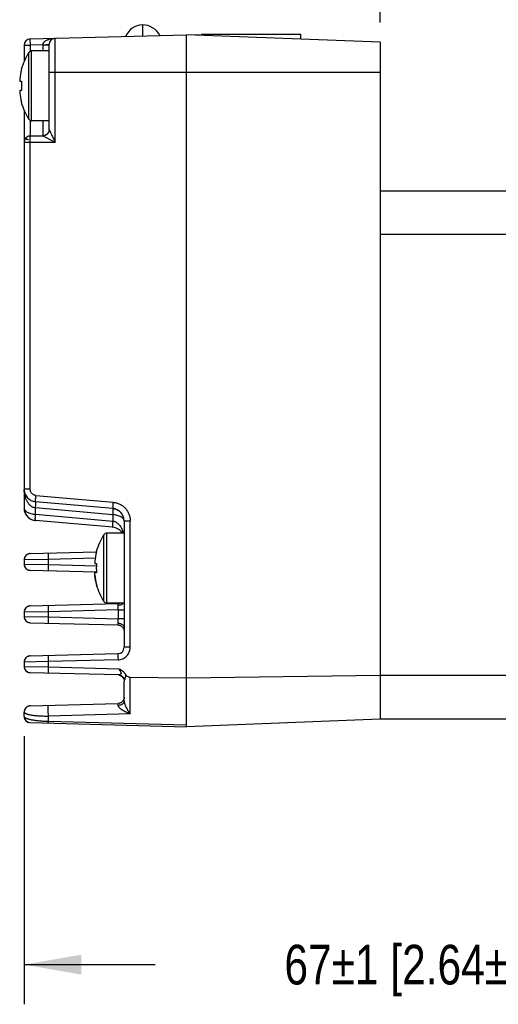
# Model space of a CAD drawing. Header units: inches. Extents: x 0 to 22, y 0 to 17.
# Tile 8 of 29: x 6.8 to 8.3, y 4.9 to 8. Entities that reach past the tile are written whole.
import ezdxf

# ---------------------------------------------------------------- set-up
doc = ezdxf.new("R2010")
doc.units = ezdxf.units.IN
doc.header["$LTSCALE"] = 1.21
doc.header["$MEASUREMENT"] = 0
doc.layers.get('0').update_dxf_attribs({"linetype": 'CONTINUOUS'})
doc.layers.add('DIMENSIONS', color=7, linetype='CONTINUOUS')
doc.styles.get("Standard").update_dxf_attribs({"font": 'txt', "width": 0.8})
doc.dimstyles.new('DIMSTYLE_1', dxfattribs={"dimtxt": 0.125, "dimasz": 0.18, "dimexe": 0.18, "dimexo": 0.0625, "dimgap": 0.09, "dimtad": 0, "dimtih": 1, "dimtoh": 1, "dimdec": 1, "dimdsep": 46, "dimtxsty": 'STANDARD', "dimblk": '_FILLED', "dimblk1": '_FILLED', "dimblk2": '_FILLED', "dimcen": 0.09, "dimadec": 0, "dimazin": 0, "dimtp": 0.5, "dimtm": 0.5, "dimtfac": 1, "dimtdec": 1, "dimtofl": 0, "dimtmove": 0, "dimatfit": 3, "dimldrblk": '_FILLED', "dimfxl": 1, "dimtolj": 1, "dimarcsym": 0})
doc.dimstyles.new('DIMSTYLE_6', dxfattribs={"dimtxt": 0.125, "dimasz": 0.18, "dimexe": 0.18, "dimexo": 0.0625, "dimgap": 0.09, "dimtad": 0, "dimtih": 1, "dimtoh": 1, "dimdec": 1, "dimdsep": 46, "dimtxsty": 'STANDARD', "dimblk": '_FILLED', "dimblk1": '_FILLED', "dimblk2": '_FILLED', "dimcen": 0.09, "dimadec": 0, "dimazin": 0, "dimtol": 1, "dimtp": 1, "dimtm": 1, "dimtfac": 1, "dimtdec": 1, "dimtofl": 0, "dimtmove": 0, "dimatfit": 3, "dimldrblk": '_FILLED', "dimfxl": 1, "dimtolj": 1, "dimarcsym": 0})

# ---------------------------------------------------------------- blocks, each defined once
blk = doc.blocks.new('_FILLED')
at = {"color": 0, "linetype": 'BYBLOCK'}
blk.add_solid([(0, 0), (-1, 0.174), (-1, -0.174)], dxfattribs=at)
blk = doc.blocks.new('*D10')
at = {"layer": 'DIMENSIONS', "color": 2, "linetype": 'CONTINUOUS'}
for p, q in [((7.9038, 8.0008), (7.9038, 9.8229)), ((9.4235, 7.5323), (9.4235, 9.8229)), ((7.9038, 9.6979), (8.3012, 9.6979)), ((9.4235, 9.6979), (9.0262, 9.6979))]:
    blk.add_line(p, q, dxfattribs=at)
at = {"layer": 'DIMENSIONS', "color": 2, "linetype": 'CONTINUOUS', "xscale": 0.18, "yscale": 0.18, "zscale": 0.18, "rotation": 180}
blk.add_blockref('_FILLED', (7.9038, 9.6979), dxfattribs=at)
at = {"layer": 'DIMENSIONS', "color": 2, "linetype": 'CONTINUOUS', "xscale": 0.18, "yscale": 0.18, "zscale": 0.18}
blk.add_blockref('_FILLED', (9.4235, 9.6979), dxfattribs=at)
at = {"layer": 'DIMENSIONS', "color": 2, "linetype": 'CONTINUOUS', "insert": (8.5637, 9.7604), "char_height": 0.125, "width": 0.6, "attachment_point": 2, "line_spacing_factor": 0.9}
blk.add_mtext('38.6\\P[1.52]', dxfattribs=at)
blk = doc.blocks.new('*D11')
at = {"layer": 'DIMENSIONS', "color": 2, "linetype": 'CONTINUOUS'}
for p, q in [((6.7818, 5.751), (6.7818, 4.906)), ((9.4235, 5.7419), (9.4235, 4.906)), ((6.7818, 5.031), (7.1943, 5.031)), ((9.4235, 5.031), (9.011, 5.031))]:
    blk.add_line(p, q, dxfattribs=at)
at = {"layer": 'DIMENSIONS', "color": 2, "linetype": 'CONTINUOUS', "xscale": 0.18, "yscale": 0.18, "zscale": 0.18, "rotation": 180}
blk.add_blockref('_FILLED', (6.7818, 5.031), dxfattribs=at)
at = {"layer": 'DIMENSIONS', "color": 2, "linetype": 'CONTINUOUS', "xscale": 0.18, "yscale": 0.18, "zscale": 0.18}
blk.add_blockref('_FILLED', (9.4235, 5.031), dxfattribs=at)
at = {"layer": 'DIMENSIONS', "color": 2, "linetype": 'CONTINUOUS', "insert": (8.1026, 5.0935), "char_height": 0.125, "width": 1.691667, "attachment_point": 2, "line_spacing_factor": 0.9}
blk.add_mtext('67\\Fgdt;{\\Fgdt;`}\\Ftxt;1 [2.64\\Fgdt;{\\Fgdt;`}\\Ftxt;.039]', dxfattribs=at)

msp = doc.modelspace()

# ---------------------------------------------------------------- linework, layer by layer
at = {"color": 7, "linetype": 'CONTINUOUS'}
for p, q in [((7.1558, 7.9581), (7.1558, 7.993)), ((6.8009, 7.9488), (7.3329, 7.9627)), ((6.8015, 7.9291), (6.8009, 7.9488)), ((6.8797, 7.6237), (6.8797, 7.9509)), ((7.2936, 5.781), (7.2936, 7.9617)), ((7.9038, 7.9383), (7.2936, 7.9617)), ((7.3093, 7.9611), (7.3093, 7.9621)), ((7.3172, 7.9608), (7.3172, 7.9623)), ((7.333, 7.9602), (7.3329, 7.9627)), ((7.3408, 7.9599), (7.3408, 7.9635)), ((7.3408, 7.9635), (7.6538, 7.9635)), ((7.6538, 7.9479), (7.6538, 7.9635)), ((6.7818, 7.9291), (6.7818, 7.8779)), ((6.7818, 7.9291), (6.8015, 7.9291)), ((6.8408, 7.9302), (6.8015, 7.9291)), ((6.8015, 7.9103), (6.8015, 7.9291)), ((6.8408, 7.9302), (6.8408, 7.9307)), ((6.8408, 7.9302), (6.8408, 7.9111)), ((6.8408, 7.9302), (6.8605, 7.9302)), ((6.8605, 7.6631), (6.8605, 7.9312)), ((7.9038, 7.9383), (7.9038, 5.8044)), ((6.7966, 7.6956), (6.7966, 7.9062)), ((6.8055, 7.6906), (6.8055, 7.9111)), ((6.8605, 7.9111), (6.8055, 7.9111)), ((6.7734, 7.8523), (6.7729, 7.8525)), ((6.7678, 7.8231), (6.7678, 7.8154)), ((6.8605, 7.8438), (7.9038, 7.8438)), ((6.7678, 7.8154), (6.7734, 7.8154)), ((6.7678, 7.7863), (6.7678, 7.7786)), ((6.7734, 7.7863), (6.7678, 7.7863)), ((6.7729, 7.7492), (6.7734, 7.7494)), ((6.7818, 7.7238), (6.7818, 6.4702)), ((6.8015, 7.6434), (6.8015, 7.6915)), ((6.8605, 7.6906), (6.8055, 7.6906)), ((6.8408, 7.6906), (6.8408, 7.6434)), ((6.8005, 7.6434), (6.7989, 7.6432)), ((6.8015, 7.6434), (6.8005, 7.6434)), ((6.8015, 7.6434), (6.8408, 7.6434)), ((6.8408, 7.6434), (6.8797, 7.6237)), ((6.8424, 7.6435), (6.842, 7.6434)), ((6.8605, 7.6631), (6.8607, 7.6625)), ((6.8605, 7.6629), (6.8605, 7.6627)), ((6.8605, 7.6629), (6.8605, 7.6629)), ((6.7818, 7.6237), (6.8797, 7.6237)), ((6.7826, 7.6291), (6.7825, 7.6288)), ((6.7825, 7.6289), (6.7826, 7.6291)), ((6.7825, 7.6288), (6.7825, 7.6288)), ((6.7826, 7.6293), (6.7827, 7.6295)), ((6.7826, 7.6293), (6.7827, 7.6294)), ((6.7826, 7.6292), (6.7826, 7.6293)), ((6.7826, 7.6291), (6.7826, 7.6292)), ((6.7833, 7.631), (6.7827, 7.6295)), ((6.7827, 7.6295), (6.7828, 7.6299)), ((6.7827, 7.6295), (6.7827, 7.6296)), ((6.7828, 7.6297), (6.7828, 7.6299)), ((6.7916, 7.6328), (6.7917, 7.6328)), ((6.7917, 7.6328), (6.7919, 7.6327)), ((6.7919, 7.6327), (6.7921, 7.6327)), ((6.7921, 7.6327), (6.7929, 7.6325)), ((6.7929, 7.6325), (6.7931, 7.6325)), ((6.7931, 7.6325), (6.7932, 7.6325)), ((6.7932, 7.6325), (6.7934, 7.6324)), ((6.7934, 7.6324), (6.7935, 7.6324)), ((6.7935, 7.6324), (6.7936, 7.6324)), ((6.7936, 7.6324), (6.7937, 7.6324)), ((6.7937, 7.6324), (6.7938, 7.6323)), ((6.7938, 7.6323), (6.7939, 7.6323)), ((6.7939, 7.6323), (6.794, 7.6323)), ((6.794, 7.6323), (6.794, 7.6323)), ((6.794, 7.6323), (6.7941, 7.6322)), ((6.7941, 7.6322), (6.7942, 7.6322)), ((6.7942, 7.6322), (6.7943, 7.6322)), ((6.7943, 7.6322), (6.7944, 7.6322)), ((6.7944, 7.6322), (6.7944, 7.6322)), ((6.7944, 7.6322), (6.7945, 7.6321)), ((6.7945, 7.6321), (6.7945, 7.6321)), ((6.7945, 7.6321), (6.7946, 7.6321)), ((6.7946, 7.6321), (6.7946, 7.6321)), ((6.7946, 7.6321), (6.7947, 7.6321)), ((6.7947, 7.6321), (6.7947, 7.6321)), ((6.7947, 7.6321), (6.7948, 7.632)), ((6.7948, 7.632), (6.7948, 7.632)), ((6.7948, 7.632), (6.7949, 7.632)), ((6.7949, 7.632), (6.795, 7.632)), ((6.795, 7.632), (6.795, 7.632)), ((6.795, 7.632), (6.7951, 7.6319)), ((6.7951, 7.6319), (6.7951, 7.6319)), ((6.7951, 7.6319), (6.7952, 7.6319)), ((6.7952, 7.6319), (6.7952, 7.6319)), ((6.7952, 7.6319), (6.7952, 7.6319)), ((6.7952, 7.6319), (6.7953, 7.6319)), ((6.7953, 7.6319), (6.7953, 7.6319)), ((6.7953, 7.6319), (6.7953, 7.6319)), ((6.8009, 6.5293), (6.8009, 7.6237)), ((7.9038, 7.4698), (9.4235, 7.4698)), ((9.4235, 7.332), (7.9038, 7.332)), ((6.7818, 6.5289), (6.7818, 6.5293)), ((6.8009, 6.5293), (6.7818, 6.5293)), ((6.7895, 6.5059), (6.7912, 6.5037)), ((7.0608, 6.4688), (6.8177, 6.4901)), ((6.8189, 6.5097), (7.062, 6.4884)), ((6.8177, 6.4506), (6.8177, 6.4704)), ((7.0608, 6.4492), (6.8177, 6.4704)), ((6.792, 6.4438), (6.794, 6.4417)), ((6.7939, 6.4418), (6.796, 6.4399)), ((6.796, 6.4399), (6.7982, 6.4382)), ((6.7982, 6.4382), (6.8005, 6.4367)), ((6.8005, 6.4367), (6.8029, 6.4354)), ((6.8028, 6.4354), (6.8053, 6.4342)), ((6.8053, 6.4342), (6.8077, 6.4332)), ((6.8077, 6.4332), (6.8103, 6.4324)), ((6.8103, 6.4324), (6.8128, 6.4317)), ((7.0608, 6.4097), (6.8176, 6.431)), ((6.8177, 6.4506), (7.0608, 6.4293)), ((7.0608, 6.4492), (7.0608, 6.4293)), ((7.0967, 6.4296), (7.0967, 6.0312)), ((7.0967, 6.4296), (7.1159, 6.4296)), ((7.1159, 6.0312), (7.1159, 6.4296)), ((7.0891, 6.3938), (7.0904, 6.392)), ((7.0328, 6.1755), (7.0328, 6.3861)), ((7.0418, 6.1705), (7.0418, 6.391)), ((7.0967, 6.391), (7.0418, 6.391)), ((7.0903, 6.392), (7.0909, 6.391)), ((6.8009, 6.3267), (7.0096, 6.3322)), ((7.0091, 6.3322), (7.0092, 6.3325)), ((7.0096, 6.3322), (7.0092, 6.3325)), ((6.782, 6.3099), (6.7818, 6.3083)), ((6.8585, 6.3085), (6.7818, 6.307)), ((6.7818, 6.3083), (6.7818, 6.307)), ((6.7818, 6.307), (6.7818, 6.2934)), ((6.7823, 6.3116), (6.782, 6.3099)), ((6.782, 6.31), (6.782, 6.3099)), ((6.7828, 6.3132), (6.7823, 6.3115)), ((6.7834, 6.3147), (6.7828, 6.3131)), ((6.7842, 6.3162), (6.7834, 6.3147)), ((6.7851, 6.3177), (6.7841, 6.3162)), ((6.7861, 6.3191), (6.785, 6.3177)), ((6.7872, 6.3204), (6.786, 6.3191)), ((6.7885, 6.3216), (6.7872, 6.3204)), ((6.7898, 6.3227), (6.7884, 6.3216)), ((6.7912, 6.3237), (6.7897, 6.3227)), ((6.7927, 6.3246), (6.7911, 6.3237)), ((6.7942, 6.3253), (6.7926, 6.3245)), ((6.7957, 6.3258), (6.7941, 6.3252)), ((6.7973, 6.3262), (6.7956, 6.3258)), ((6.7989, 6.3265), (6.7972, 6.3262)), ((6.8005, 6.3267), (6.7988, 6.3265)), ((7.0054, 6.3124), (6.8585, 6.3085)), ((6.8585, 6.2919), (6.8585, 6.3085)), ((7.0041, 6.303), (7.0041, 6.2954)), ((6.7818, 6.2934), (6.7818, 6.2922)), ((6.7818, 6.2934), (6.8585, 6.2919)), ((6.7818, 6.2922), (6.782, 6.2906)), ((6.782, 6.2906), (6.782, 6.2905)), ((6.7973, 6.2742), (6.7989, 6.2739)), ((6.7988, 6.274), (6.8005, 6.2738)), ((7.0096, 6.2683), (6.8009, 6.2738)), ((6.8585, 6.2919), (7.0093, 6.288)), ((7.0041, 6.2954), (7.0096, 6.2954)), ((7.0041, 6.2547), (7.0041, 6.2685)), ((7.0096, 6.2662), (7.0041, 6.2662)), ((7.0041, 6.2547), (7.0046, 6.2547)), ((7.0092, 6.2291), (7.0091, 6.2292)), ((7.0092, 6.2291), (7.0096, 6.2294)), ((6.7823, 6.1466), (6.782, 6.145)), ((6.7828, 6.1482), (6.7823, 6.1466)), ((6.7834, 6.1498), (6.7828, 6.1482)), ((6.7842, 6.1513), (6.7834, 6.1497)), ((6.7851, 6.1528), (6.7841, 6.1513)), ((6.7861, 6.1542), (6.785, 6.1527)), ((6.7872, 6.1555), (6.786, 6.1541)), ((6.7885, 6.1567), (6.7872, 6.1554)), ((6.7898, 6.1578), (6.7884, 6.1567)), ((6.7912, 6.1588), (6.7897, 6.1578)), ((6.7927, 6.1596), (6.7911, 6.1587)), ((6.7956, 6.1609), (6.7941, 6.1603)), ((6.7973, 6.1613), (6.7956, 6.1609)), ((6.7989, 6.1616), (6.7972, 6.1613)), ((6.8005, 6.1617), (6.7988, 6.1616)), ((6.8009, 6.1618), (7.0776, 6.169)), ((7.0776, 6.1493), (6.8585, 6.1436)), ((7.0967, 6.1705), (7.0418, 6.1705)), ((7.0776, 6.1493), (7.0778, 6.1633)), ((7.0776, 6.1493), (7.0776, 6.1213)), ((7.0776, 6.1493), (7.0967, 6.1493)), ((6.8585, 6.1436), (6.7818, 6.1421)), ((6.7818, 6.1421), (6.7818, 6.1285)), ((6.7818, 6.1285), (6.7818, 6.1272)), ((6.7818, 6.1285), (6.8585, 6.127)), ((6.7818, 6.1272), (6.782, 6.1256)), ((6.782, 6.1256), (6.782, 6.1256)), ((6.8585, 6.127), (6.8585, 6.1436)), ((6.8585, 6.127), (7.0776, 6.1213)), ((7.0967, 6.1213), (7.0776, 6.1213)), ((7.0778, 6.1073), (7.0776, 6.1213)), ((6.7973, 6.1093), (6.7989, 6.109)), ((6.7988, 6.109), (6.8005, 6.1088)), ((6.8009, 6.1088), (7.0776, 6.1016)), ((7.0776, 6.1017), (7.0778, 6.1073)), ((7.0957, 6.0881), (7.096, 6.0871)), ((7.096, 6.0871), (7.0962, 6.0864)), ((7.1159, 6.0312), (7.0967, 6.0312)), ((6.7828, 5.9907), (6.7823, 5.9891)), ((6.7834, 5.9923), (6.7828, 5.9907)), ((6.7842, 5.9938), (6.7834, 5.9923)), ((6.7851, 5.9953), (6.7841, 5.9938)), ((6.7872, 5.998), (6.786, 5.9966)), ((6.7885, 5.9992), (6.7872, 5.998)), ((6.7898, 6.0003), (6.7884, 5.9992)), ((6.7912, 6.0013), (6.7897, 6.0003)), ((6.7927, 6.0021), (6.7911, 6.0013)), ((6.7956, 6.0034), (6.7941, 6.0028)), ((6.7973, 6.0038), (6.7956, 6.0034)), ((6.7989, 6.0041), (6.7972, 6.0038)), ((6.8005, 6.0043), (6.7988, 6.0041)), ((6.8009, 6.0043), (7.0776, 6.0115)), ((7.0776, 5.9919), (6.8585, 5.9861)), ((6.8585, 5.9861), (6.7818, 5.9846)), ((6.7818, 5.9846), (6.7818, 5.971)), ((6.7818, 5.971), (6.7818, 5.9697)), ((6.7818, 5.971), (6.8585, 5.9695)), ((6.7818, 5.9697), (6.782, 5.9681)), ((6.7823, 5.9891), (6.782, 5.9875)), ((6.782, 5.9681), (6.7823, 5.9665)), ((6.782, 5.9681), (6.782, 5.9681)), ((6.8585, 5.9695), (6.8585, 5.9861)), ((6.8585, 5.9695), (7.08, 5.9637)), ((6.7973, 5.9518), (6.7989, 5.9515)), ((6.7989, 5.9515), (6.8005, 5.9514)), ((7.08, 5.944), (6.8009, 5.9513)), ((7.0848, 5.9424), (7.0858, 5.942)), ((7.0858, 5.942), (7.0873, 5.9411)), ((7.0873, 5.9411), (7.0887, 5.9401)), ((7.0887, 5.9401), (7.0897, 5.9394)), ((7.0944, 5.9335), (7.0947, 5.9329)), ((7.0947, 5.9329), (7.0953, 5.9316)), ((7.0953, 5.9316), (7.0956, 5.931)), ((7.1159, 5.8215), (7.1159, 5.9363)), ((7.2936, 5.9344), (7.1159, 5.9363)), ((7.9038, 5.9422), (7.2936, 5.9344)), ((9.4235, 5.9422), (7.9038, 5.9422)), ((7.0967, 5.8615), (7.0967, 5.9244)), ((6.801, 5.8468), (7.0776, 5.854)), ((6.7818, 5.8135), (6.7818, 5.8271)), ((6.7818, 5.8135), (6.7818, 5.8132)), ((7.1159, 5.8215), (6.8585, 5.8147)), ((6.8585, 5.7981), (6.8585, 5.8147)), ((7.9038, 5.8044), (7.2936, 5.781)), ((9.4235, 5.8044), (7.9038, 5.8044)), ((6.8009, 5.7939), (7.2936, 5.781)), ((6.8585, 5.7981), (6.8576, 5.7981)), ((6.8578, 5.7924), (6.8576, 5.7981)), ((6.8585, 5.7981), (7.2936, 5.7867)), ((6.8585, 5.7924), (6.8585, 5.7981))]:
    msp.add_line(p, q, dxfattribs=at)
for points in [[(6.7828, 7.6299), (6.7829, 7.63), (6.7829, 7.6301), (6.7829, 7.6301), (6.783, 7.6302), (6.783, 7.6303), (6.783, 7.6304), (6.7831, 7.6305), (6.7831, 7.6305), (6.7831, 7.6306), (6.7832, 7.6307), (6.7832, 7.6308), (6.7832, 7.6309), (6.7833, 7.631), (6.7833, 7.6311), (6.7834, 7.6311), (6.7834, 7.6312), (6.7834, 7.6313), (6.7835, 7.6314), (6.7835, 7.6315), (6.7836, 7.6316), (6.7836, 7.6317), (6.7837, 7.6318), (6.7837, 7.6319), (6.7838, 7.632), (6.7838, 7.6321), (6.7839, 7.6322), (6.7839, 7.6323), (6.784, 7.6324), (6.7841, 7.6325), (6.7841, 7.6326), (6.7842, 7.6327), (6.7842, 7.6328), (6.7843, 7.6329), (6.7844, 7.633), (6.7844, 7.6331), (6.7845, 7.6332), (6.7846, 7.6333), (6.7847, 7.6335), (6.7847, 7.6336), (6.7848, 7.6337), (6.7849, 7.6338), (6.785, 7.6339), (6.7851, 7.634), (6.7852, 7.6341), (6.7852, 7.6343), (6.7853, 7.6344), (6.7854, 7.6345), (6.7855, 7.6346), (6.7856, 7.6347), (6.7857, 7.6348), (6.7858, 7.6349), (6.7859, 7.635), (6.786, 7.6351), (6.7861, 7.6352), (6.7863, 7.6353), (6.7864, 7.6354), (6.7865, 7.6355), (6.7866, 7.6356), (6.7867, 7.6357), (6.7868, 7.6358), (6.7869, 7.6359), (6.787, 7.6359), (6.7872, 7.636), (6.7873, 7.6361), (6.7874, 7.6361), (6.7875, 7.6361), (6.7876, 7.6362), (6.7877, 7.6362), (6.7878, 7.6362), (6.7879, 7.6362), (6.788, 7.6362), (6.788, 7.6361), (6.7881, 7.6361), (6.7882, 7.636), (6.7882, 7.6359), (6.7883, 7.6358), (6.7883, 7.6357), (6.7883, 7.6356), (6.7884, 7.6355)], [(6.7989, 7.6432), (6.7972, 7.6429), (6.7956, 7.6425), (6.794, 7.6419), (6.7925, 7.6411), (6.791, 7.6402), (6.7896, 7.6392), (6.7882, 7.6381), (6.787, 7.6369), (6.7859, 7.6355), (6.7849, 7.6341), (6.784, 7.6326), (6.7833, 7.631)], [(6.7884, 7.6355), (6.7885, 7.6352), (6.7885, 7.6351), (6.7885, 7.635), (6.7886, 7.6349), (6.7886, 7.6347), (6.7887, 7.6346), (6.7887, 7.6345), (6.7888, 7.6344), (6.7888, 7.6343), (6.7889, 7.6342), (6.789, 7.6341), (6.789, 7.6341), (6.7891, 7.634), (6.7892, 7.6339), (6.7892, 7.6338), (6.7893, 7.6338), (6.7894, 7.6337), (6.7895, 7.6336), (6.7895, 7.6336), (6.7896, 7.6335), (6.7897, 7.6335), (6.7898, 7.6334), (6.7899, 7.6334), (6.79, 7.6333), (6.79, 7.6333), (6.7901, 7.6332), (6.7902, 7.6332), (6.7903, 7.6332), (6.7904, 7.6331), (6.7905, 7.6331), (6.7905, 7.6331), (6.7906, 7.6331), (6.7907, 7.633), (6.7908, 7.633), (6.7909, 7.633), (6.791, 7.633), (6.791, 7.6329), (6.7911, 7.6329), (6.7912, 7.6329), (6.7913, 7.6329), (6.7913, 7.6329), (6.7914, 7.6328), (6.7915, 7.6328), (6.7916, 7.6328)], [(6.8605, 7.6616), (6.8604, 7.6614), (6.8604, 7.6613), (6.8604, 7.6611), (6.8604, 7.6609), (6.8604, 7.6608), (6.8603, 7.6606), (6.8603, 7.6604), (6.8603, 7.6603), (6.8603, 7.6601), (6.8602, 7.6599), (6.8602, 7.6597), (6.8602, 7.6596), (6.8601, 7.6594), (6.8601, 7.6592), (6.8601, 7.659), (6.86, 7.6588), (6.86, 7.6587), (6.8599, 7.6585), (6.8599, 7.6583), (6.8598, 7.6581), (6.8598, 7.6579), (6.8597, 7.6577), (6.8596, 7.6575), (6.8596, 7.6573), (6.8595, 7.6572), (6.8594, 7.657), (6.8594, 7.6568), (6.8593, 7.6566), (6.8592, 7.6564), (6.8592, 7.6562), (6.8591, 7.656), (6.859, 7.6558), (6.8589, 7.6556), (6.8588, 7.6554), (6.8587, 7.6552), (6.8586, 7.655), (6.8585, 7.6548), (6.8584, 7.6546), (6.8583, 7.6544), (6.8582, 7.6542), (6.8581, 7.654), (6.858, 7.6538), (6.8579, 7.6536), (6.8577, 7.6533), (6.8576, 7.6531), (6.8575, 7.6529), (6.8573, 7.6527), (6.8572, 7.6525), (6.857, 7.6523), (6.8569, 7.6521), (6.8567, 7.6518), (6.8566, 7.6516), (6.8564, 7.6514), (6.8562, 7.6512), (6.856, 7.651), (6.8559, 7.6507), (6.8557, 7.6505), (6.8555, 7.6503), (6.8553, 7.6501), (6.8551, 7.6498), (6.8548, 7.6496), (6.8546, 7.6494), (6.8544, 7.6491), (6.8541, 7.6489), (6.8539, 7.6487), (6.8536, 7.6484), (6.8533, 7.6482), (6.8531, 7.6479), (6.8528, 7.6477), (6.8524, 7.6475), (6.8521, 7.6472), (6.8518, 7.647), (6.8514, 7.6467), (6.8511, 7.6465), (6.8508, 7.6463), (6.8504, 7.6461), (6.8501, 7.6459), (6.8498, 7.6457), (6.8494, 7.6455), (6.8491, 7.6454), (6.8488, 7.6452), (6.8485, 7.6451), (6.8482, 7.6449), (6.8478, 7.6448), (6.8475, 7.6447), (6.8472, 7.6446), (6.8469, 7.6445), (6.8466, 7.6443), (6.8463, 7.6442), (6.846, 7.6442), (6.8457, 7.6441), (6.8455, 7.644), (6.8452, 7.6439), (6.8449, 7.6439), (6.8447, 7.6438), (6.8444, 7.6437), (6.8442, 7.6437), (6.8439, 7.6437), (6.8437, 7.6436), (6.8434, 7.6436), (6.8432, 7.6435), (6.843, 7.6435), (6.8427, 7.6435), (6.8425, 7.6435), (6.8424, 7.6435)], [(6.8605, 7.6627), (6.8605, 7.6626), (6.8605, 7.6625), (6.8605, 7.6623), (6.8605, 7.6622), (6.8605, 7.6621), (6.8605, 7.6619), (6.8605, 7.6618), (6.8605, 7.6616)], [(6.7949, 7.632), (6.7949, 7.632), (6.7949, 7.632)], [(6.7953, 7.6319), (6.7953, 7.6318), (6.7953, 7.6318)], [(6.7818, 6.5293), (6.7818, 6.527), (6.7821, 6.5243), (6.7826, 6.5215), (6.7833, 6.5187), (6.7842, 6.5159), (6.7853, 6.5132), (6.7865, 6.5106), (6.7879, 6.5082), (6.7895, 6.5059), (6.7912, 6.5037), (6.7922, 6.5026)], [(6.7865, 6.5106), (6.7879, 6.5082), (6.7894, 6.506)], [(6.7818, 6.4702), (6.7819, 6.4675), (6.7822, 6.4646), (6.7828, 6.4617), (6.7836, 6.4587), (6.7846, 6.4559), (6.7858, 6.4531), (6.7871, 6.4505), (6.7886, 6.4481), (6.7902, 6.4459), (6.792, 6.4437)], [(7.0608, 6.4688), (7.0632, 6.4685), (7.0659, 6.468), (7.0687, 6.4673), (7.0714, 6.4663), (7.074, 6.4652), (7.0765, 6.4639), (7.079, 6.4624), (7.0813, 6.4608), (7.0834, 6.4591), (7.0854, 6.4572), (7.0863, 6.4562)], [(6.8128, 6.4317), (6.8154, 6.4313), (6.8176, 6.431)], [(7.0841, 6.3995), (7.0851, 6.3985), (7.0865, 6.397), (7.0879, 6.3954), (7.0891, 6.3937)], [(6.782, 6.2905), (6.7823, 6.2889), (6.7828, 6.2873), (6.7834, 6.2858), (6.7842, 6.2842), (6.7851, 6.2828), (6.7861, 6.2814), (6.7872, 6.2801), (6.7885, 6.2788), (6.7898, 6.2777), (6.7912, 6.2768), (6.7927, 6.2759), (6.7942, 6.2752), (6.7957, 6.2747), (6.7973, 6.2742)], [(6.7957, 6.1609), (6.7942, 6.1603), (6.7926, 6.1596)], [(6.782, 6.145), (6.7818, 6.1434), (6.7818, 6.1421)], [(6.782, 6.1256), (6.7823, 6.124), (6.7828, 6.1224), (6.7834, 6.1208), (6.7842, 6.1193), (6.7851, 6.1178), (6.7861, 6.1164), (6.7872, 6.1151), (6.7885, 6.1139), (6.7898, 6.1128), (6.7912, 6.1118), (6.7927, 6.111), (6.7942, 6.1103), (6.7957, 6.1097), (6.7973, 6.1093)], [(7.0776, 6.1016), (7.0789, 6.1015), (7.0805, 6.1013), (7.0822, 6.1009), (7.0838, 6.1004), (7.0853, 6.0997), (7.0868, 6.0989), (7.0883, 6.0979), (7.0897, 6.0969), (7.0909, 6.0957), (7.0921, 6.0944), (7.0932, 6.093), (7.0941, 6.0915), (7.0949, 6.09), (7.0956, 6.0884), (7.0961, 6.0868), (7.0964, 6.0852), (7.0967, 6.0836), (7.0967, 6.0819)], [(6.7872, 5.998), (6.7861, 5.9967), (6.785, 5.9952)], [(6.7957, 6.0034), (6.7942, 6.0028), (6.7926, 6.0021)], [(6.782, 5.9875), (6.7818, 5.9859), (6.7818, 5.9846)], [(6.7823, 5.9666), (6.7828, 5.965), (6.7834, 5.9635), (6.7841, 5.962), (6.7849, 5.9605), (6.7859, 5.9592), (6.787, 5.9579), (6.7882, 5.9566), (6.7895, 5.9555), (6.7909, 5.9546), (6.7923, 5.9537), (6.793, 5.9533)], [(6.7823, 5.9665), (6.7828, 5.9649), (6.7834, 5.9633), (6.7842, 5.9618), (6.7851, 5.9604), (6.7861, 5.959), (6.7872, 5.9576), (6.7885, 5.9564), (6.7898, 5.9553), (6.7912, 5.9543), (6.7927, 5.9535), (6.7942, 5.9528), (6.7957, 5.9522), (6.7973, 5.9518)], [(7.0853, 5.9422), (7.0867, 5.9415), (7.088, 5.9407), (7.0893, 5.9397), (7.0906, 5.9386), (7.0918, 5.9373), (7.0928, 5.936), (7.0938, 5.9346), (7.0946, 5.9332), (7.0953, 5.9317), (7.0957, 5.9307)], [(7.093, 5.9358), (7.0932, 5.9355), (7.0936, 5.9349)], [(7.0967, 5.8737), (7.0967, 5.8721), (7.0964, 5.8704), (7.0961, 5.8688), (7.0956, 5.8672), (7.0949, 5.8656), (7.0941, 5.8641), (7.0932, 5.8627), (7.0921, 5.8613), (7.0909, 5.86), (7.0897, 5.8588), (7.0883, 5.8577), (7.0868, 5.8567), (7.0853, 5.8559), (7.0837, 5.8553), (7.0822, 5.8547), (7.0805, 5.8544), (7.0789, 5.8541), (7.0776, 5.854)], [(6.801, 5.8468), (6.7992, 5.8467), (6.7976, 5.8464), (6.796, 5.846), (6.7944, 5.8455), (6.7935, 5.8451)], [(6.7826, 5.8326), (6.7824, 5.8317), (6.782, 5.8301), (6.7818, 5.8285), (6.7818, 5.8271)], [(6.7818, 5.8132), (6.7818, 5.8129), (6.7819, 5.8117), (6.7821, 5.8103), (6.7824, 5.8088), (6.7828, 5.8074), (6.7834, 5.806), (6.784, 5.8046), (6.7848, 5.8033), (6.7856, 5.8021), (6.7864, 5.8011), (6.7873, 5.8001), (6.7882, 5.7992), (6.7891, 5.7984), (6.7901, 5.7976), (6.791, 5.797), (6.792, 5.7964), (6.7929, 5.7959), (6.7939, 5.7955), (6.7948, 5.7951), (6.7957, 5.7948), (6.7965, 5.7945), (6.7972, 5.7943)]]:
    msp.add_lwpolyline(points, dxfattribs=at)
for centre, radius, start, end in [((7.1558, 7.9339), 0.0591, 25.6583, 157.3465), ((6.8015, 7.9291), 0.0197, 91.5, 180), ((6.8802, 7.9312), 0.0197, 91.5, 180), ((6.9629, 7.8009), 0.1969, 147.664, 164.7842), ((6.8055, 7.9005), 0.0106, 90, 147.664), ((6.9629, 7.8009), 0.1963, 164.8121, 173.4966), ((6.9888, 7.8009), 0.2158, 176.1301, 183.8699), ((6.9629, 7.8009), 0.1963, 186.5034, 195.1879), ((6.9629, 7.8009), 0.1969, 195.2158, 212.336), ((6.8055, 7.7013), 0.0106, 212.336, 270), ((6.8015, 7.6237), 0.0197, 90, 180), ((6.8408, 7.6631), 0.0197, 270, 274.7249), ((6.8408, 7.661), 0.0176, 270.0393, 271.4408), ((6.8408, 7.661), 0.0177, 271.4414, 273.7358), ((6.8408, 7.6611), 0.0177, 273.7357, 274.9578), ((6.8408, 7.6611), 0.0177, 274.9575, 275.2073), ((6.8429, 7.6631), 0.0177, 354.8366, 359.5438), ((6.8408, 7.6631), 0.0197, 359.269, 360), ((6.8428, 7.6631), 0.0177, 359.5438, 0), ((6.8211, 6.5293), 0.0394, 180, 265), ((6.8684, 6.5293), 0.0866, 180.0001, 180.2344), ((6.8687, 6.5293), 0.087, 180.2344, 180.5446), ((6.8696, 6.5293), 0.0878, 180.5458, 181.51), ((6.8211, 6.4702), 0.0394, 180, 264.8738), ((7.0574, 6.4296), 0.0394, 0, 85), ((6.8177, 6.4312), 0.000188, 257.7769, 265.0081), ((7.0574, 6.3705), 0.0394, 31.4176, 85), ((7.1991, 6.2808), 0.1969, 147.6774, 164.7842), ((7.0418, 6.3804), 0.0106, 90, 147.664), ((7.1991, 6.2808), 0.1963, 164.8121, 173.4966), ((6.8015, 6.307), 0.0197, 91.5, 180), ((6.8015, 6.2934), 0.0197, 180, 268.5), ((7.225, 6.2808), 0.2158, 176.1301, 183.8699), ((7.1991, 6.2808), 0.1963, 186.5034, 195.1879), ((7.1715, 6.2753), 0.1687, 187.034, 191.175), ((7.1726, 6.2756), 0.1698, 191.1787, 195.8303), ((7.0369, 6.2329), 0.0278, 183.6448, 187.3499), ((7.1991, 6.2808), 0.1969, 195.2158, 212.3226), ((7.1991, 6.2808), 0.1969, 195.6555, 197.3931), ((6.8015, 6.1421), 0.0197, 91.5, 180), ((7.0418, 6.1812), 0.0106, 212.336, 270), ((7.0771, 6.1887), 0.0197, 271.5, 292.7488), ((6.8015, 6.1285), 0.0197, 180, 268.5), ((7.0771, 6.0312), 0.0197, 271.5, 360), ((6.8015, 5.9846), 0.0197, 91.5, 180), ((6.8015, 5.971), 0.0197, 180, 268.5), ((6.8015, 5.8271), 0.0197, 91.5, 180), ((6.7842, 5.8135), 0.00243, 180.0648, 188.6507), ((6.8015, 5.8135), 0.0197, 180, 268.5)]:
    msp.add_arc(centre, radius, start, end, dxfattribs=at)
for points, knots in [([(6.8408, 7.9307), (6.8409, 7.9317), (6.8412, 7.9338), (6.8425, 7.9364), (6.8443, 7.9386), (6.8462, 7.9405), (6.8482, 7.9421), (6.8511, 7.944), (6.8543, 7.9456), (6.8577, 7.9469), (6.8616, 7.9482), (6.8669, 7.9496), (6.8733, 7.9505), (6.8776, 7.9508), (6.8797, 7.9509)], [0, 0, 0, 0, 0.066837, 0.128348, 0.187613, 0.244908, 0.299355, 0.352397, 0.462728, 0.523623, 0.58831, 0.72517, 0.86552, 1, 1, 1, 1]), ([(6.8408, 7.9307), (6.8421, 7.9307), (6.8446, 7.9307), (6.8477, 7.9307), (6.85, 7.9308), (6.8516, 7.9308), (6.8531, 7.9309), (6.8545, 7.9309), (6.8558, 7.931), (6.857, 7.931), (6.8579, 7.9311), (6.8585, 7.9311), (6.8589, 7.9311), (6.8593, 7.9311), (6.8596, 7.9311), (6.8599, 7.9312), (6.8601, 7.9312), (6.8602, 7.9312), (6.8603, 7.9312), (6.8604, 7.9312), (6.8604, 7.9312), (6.8605, 7.9312), (6.8605, 7.9312), (6.8605, 7.9312), (6.8605, 7.9312), (6.8605, 7.9312), (6.8605, 7.9312), (6.8605, 7.9312)], [0, 0, 0, 0, 0.194289, 0.378835, 0.465725, 0.548206, 0.625749, 0.697825, 0.763849, 0.822997, 0.874486, 0.89723, 0.917926, 0.936525, 0.952934, 0.967045, 0.978756, 0.983678, 0.987967, 0.991615, 0.994615, 0.996961, 0.998645, 0.999236, 0.99966, 0.999915, 1, 1, 1, 1]), ([(6.8009, 7.6237), (6.8009, 7.6251), (6.801, 7.6275), (6.801, 7.6309), (6.801, 7.6332), (6.801, 7.635), (6.8011, 7.6363), (6.8011, 7.6375), (6.8011, 7.6387), (6.8012, 7.6398), (6.8012, 7.6407), (6.8012, 7.6414), (6.8013, 7.6418), (6.8013, 7.6423), (6.8013, 7.6426), (6.8013, 7.6429), (6.8014, 7.6432), (6.8014, 7.6433), (6.8014, 7.6434), (6.8015, 7.6434), (6.8015, 7.6434)], [0, 0, 0, 0, 0.218159, 0.366693, 0.50569, 0.572644, 0.637708, 0.700676, 0.761048, 0.818272, 0.871893, 0.897141, 0.920826, 0.942387, 0.961275, 0.976947, 0.988877, 0.996581, 0.998768, 1, 1, 1, 1]), ([(6.8604, 7.6615), (6.8603, 7.6603), (6.8599, 7.6581), (6.8587, 7.6549), (6.8569, 7.6519), (6.8546, 7.6493), (6.852, 7.647), (6.8491, 7.6452), (6.8458, 7.644), (6.8436, 7.6436), (6.8424, 7.6435)], [0, 0, 0, 0, 0.125081, 0.2499, 0.374721, 0.5, 0.625177, 0.750059, 0.874906, 1, 1, 1, 1]), ([(6.8607, 7.6625), (6.8609, 7.6621), (6.8613, 7.6612), (6.862, 7.6597), (6.8629, 7.6579), (6.8641, 7.6553), (6.8658, 7.6517), (6.8681, 7.647), (6.8708, 7.6417), (6.8737, 7.6358), (6.8767, 7.6297), (6.8787, 7.6257), (6.8797, 7.6237)], [0, 0, 0, 0, 0.029479, 0.070417, 0.117848, 0.167208, 0.2709, 0.39044, 0.530983, 0.685796, 0.845907, 1, 1, 1, 1]), ([(6.8177, 6.4704), (6.816, 6.4707), (6.8128, 6.4714), (6.8083, 6.4733), (6.8044, 6.4757), (6.801, 6.4785), (6.7979, 6.4814), (6.7953, 6.4846), (6.7929, 6.488), (6.7908, 6.4916), (6.7888, 6.4955), (6.7871, 6.4996), (6.7856, 6.5039), (6.7843, 6.5084), (6.7833, 6.513), (6.7823, 6.5192), (6.7819, 6.5239), (6.7818, 6.527)], [0, 0, 0, 0, 0.070981, 0.137264, 0.200474, 0.261214, 0.319467, 0.376169, 0.432686, 0.490306, 0.550086, 0.61203, 0.675618, 0.740331, 0.805667, 0.871115, 1, 1, 1, 1]), ([(6.8189, 6.5097), (6.8177, 6.5098), (6.8153, 6.5102), (6.8118, 6.5115), (6.8087, 6.5134), (6.8061, 6.5159), (6.8039, 6.5188), (6.8022, 6.5221), (6.8012, 6.5256), (6.801, 6.528), (6.8009, 6.5293)], [0, 0, 0, 0, 0.126081, 0.251021, 0.375138, 0.49894, 0.622923, 0.747621, 0.873396, 1, 1, 1, 1]), ([(6.8177, 6.4901), (6.8177, 6.4901), (6.8177, 6.4901), (6.8177, 6.4902), (6.8177, 6.4903), (6.8177, 6.4905), (6.8176, 6.4907), (6.8176, 6.4911), (6.8177, 6.4917), (6.8177, 6.4925), (6.8177, 6.4935), (6.8178, 6.4947), (6.8179, 6.496), (6.818, 6.4974), (6.8181, 6.4994), (6.8183, 6.5023), (6.8186, 6.5059), (6.8188, 6.5084), (6.8189, 6.5097)], [0, 0, 0, 0, 0.001854, 0.005969, 0.012552, 0.021609, 0.033103, 0.046965, 0.081449, 0.124407, 0.17528, 0.233534, 0.298633, 0.37004, 0.447215, 0.616705, 0.802582, 1, 1, 1, 1]), ([(6.8177, 6.4704), (6.8178, 6.4717), (6.818, 6.4742), (6.8182, 6.4778), (6.8184, 6.4811), (6.8184, 6.4836), (6.8184, 6.4854), (6.8184, 6.4865), (6.8183, 6.4875), (6.8182, 6.4884), (6.8182, 6.4891), (6.8181, 6.4895), (6.818, 6.4898), (6.8179, 6.49), (6.8178, 6.4901), (6.8177, 6.4901)], [0, 0, 0, 0, 0.195799, 0.379793, 0.547652, 0.695056, 0.759747, 0.81772, 0.868454, 0.911445, 0.946221, 0.972401, 0.982224, 0.989926, 1, 1, 1, 1]), ([(7.062, 6.4884), (7.0619, 6.4871), (7.0617, 6.4846), (7.0614, 6.481), (7.0612, 6.4782), (7.061, 6.4761), (7.061, 6.4747), (7.0609, 6.4734), (7.0608, 6.4723), (7.0608, 6.4713), (7.0607, 6.4704), (7.0607, 6.4698), (7.0607, 6.4694), (7.0607, 6.4692), (7.0607, 6.469), (7.0608, 6.4689), (7.0608, 6.4688), (7.0608, 6.4688), (7.0608, 6.4688)], [0, 0, 0, 0, 0.197575, 0.383301, 0.552715, 0.629917, 0.701378, 0.76654, 0.824837, 0.875701, 0.918564, 0.952877, 0.966674, 0.978154, 0.98726, 0.993928, 0.99812, 1, 1, 1, 1]), ([(7.062, 6.4884), (7.0657, 6.4881), (7.0729, 6.4868), (7.0832, 6.4828), (7.0925, 6.4771), (7.1006, 6.4697), (7.1073, 6.4609), (7.1122, 6.4511), (7.1152, 6.4406), (7.1159, 6.4332), (7.1159, 6.4296)], [0, 0, 0, 0, 0.126128, 0.250372, 0.374967, 0.49994, 0.624923, 0.749546, 0.873828, 1, 1, 1, 1]), ([(6.7818, 6.4702), (6.7818, 6.4696), (6.7819, 6.4684), (6.7826, 6.466), (6.7839, 6.4637), (6.7858, 6.4616), (6.7881, 6.4594), (6.7919, 6.4569), (6.7972, 6.4545), (6.8058, 6.4518), (6.8129, 6.4508), (6.8177, 6.4506)], [0, 0, 0, 0, 0.040296, 0.081614, 0.170482, 0.219464, 0.27198, 0.388543, 0.521346, 0.66914, 1, 1, 1, 1]), ([(7.0608, 6.4688), (7.0608, 6.4688), (7.0609, 6.4688), (7.061, 6.4687), (7.0611, 6.4685), (7.0611, 6.4684), (7.0612, 6.4682), (7.0613, 6.4678), (7.0613, 6.4672), (7.0614, 6.4664), (7.0615, 6.4654), (7.0615, 6.4642), (7.0615, 6.4624), (7.0615, 6.4599), (7.0613, 6.4566), (7.0611, 6.4529), (7.0609, 6.4504), (7.0608, 6.4492)], [0, 0, 0, 0, 0.004902, 0.010607, 0.017873, 0.027064, 0.038343, 0.051789, 0.085261, 0.127301, 0.177543, 0.235589, 0.300902, 0.450739, 0.621577, 0.807199, 1, 1, 1, 1]), ([(6.8177, 6.431), (6.8176, 6.431), (6.8175, 6.4311), (6.8175, 6.4313), (6.8174, 6.4315), (6.8173, 6.432), (6.8172, 6.4327), (6.8171, 6.4335), (6.8171, 6.4345), (6.817, 6.4356), (6.817, 6.4374), (6.8171, 6.44), (6.8172, 6.4433), (6.8174, 6.4469), (6.8176, 6.4494), (6.8177, 6.4506)], [0, 0, 0, 0, 0.010653, 0.018295, 0.027893, 0.053388, 0.087507, 0.130031, 0.180605, 0.23884, 0.304196, 0.453732, 0.623836, 0.808409, 1, 1, 1, 1]), ([(7.0608, 6.4293), (7.0607, 6.4281), (7.0605, 6.4256), (7.0603, 6.422), (7.0602, 6.4187), (7.0601, 6.4162), (7.0601, 6.4144), (7.0602, 6.4132), (7.0602, 6.4123), (7.0603, 6.4114), (7.0604, 6.4107), (7.0605, 6.4103), (7.0606, 6.41), (7.0606, 6.4098), (7.0607, 6.4097), (7.0608, 6.4097)], [0, 0, 0, 0, 0.195799, 0.379793, 0.547652, 0.695056, 0.759747, 0.81772, 0.868454, 0.911445, 0.946221, 0.972401, 0.982224, 0.989926, 1, 1, 1, 1]), ([(7.0967, 6.4296), (7.0967, 6.4302), (7.0966, 6.4314), (7.0959, 6.4338), (7.0942, 6.4368), (7.091, 6.44), (7.0867, 6.4429), (7.0813, 6.4453), (7.0751, 6.4473), (7.0682, 6.4486), (7.0633, 6.4491), (7.0608, 6.4492)], [0, 0, 0, 0, 0.040243, 0.081537, 0.170344, 0.271678, 0.388285, 0.521225, 0.669126, 0.829591, 1, 1, 1, 1]), ([(7.0608, 6.4293), (7.0621, 6.4292), (7.0646, 6.4287), (7.0681, 6.4275), (7.0713, 6.4259), (7.0742, 6.424), (7.0768, 6.4219), (7.0792, 6.4197), (7.0814, 6.4174), (7.084, 6.4142), (7.0863, 6.4108), (7.0883, 6.4071), (7.0903, 6.4031), (7.0924, 6.3977), (7.0937, 6.3933), (7.0943, 6.391)], [0, 0, 0, 0, 0.07262, 0.141243, 0.207022, 0.27066, 0.332428, 0.392253, 0.450419, 0.507708, 0.62269, 0.681878, 0.742866, 0.869386, 1, 1, 1, 1]), ([(6.8585, 6.3085), (6.8584, 6.3098), (6.8584, 6.3123), (6.8583, 6.316), (6.8583, 6.3188), (6.8583, 6.3209), (6.8582, 6.3223), (6.8583, 6.3236), (6.8583, 6.3247), (6.8583, 6.3257), (6.8583, 6.3266), (6.8583, 6.3272), (6.8583, 6.3276), (6.8584, 6.3278), (6.8584, 6.328), (6.8584, 6.3281), (6.8584, 6.3282), (6.8584, 6.3282), (6.8585, 6.3282)], [0, 0, 0, 0, 0.197489, 0.383176, 0.552591, 0.629799, 0.701263, 0.766424, 0.824724, 0.875606, 0.918514, 0.952898, 0.966722, 0.978214, 0.987309, 0.993954, 0.998125, 1, 1, 1, 1]), ([(6.8585, 6.2723), (6.8584, 6.2723), (6.8584, 6.2723), (6.8584, 6.2724), (6.8584, 6.2725), (6.8584, 6.2727), (6.8583, 6.2729), (6.8583, 6.2733), (6.8583, 6.2739), (6.8583, 6.2747), (6.8583, 6.2757), (6.8583, 6.2769), (6.8582, 6.2782), (6.8583, 6.2796), (6.8583, 6.2817), (6.8583, 6.2845), (6.8584, 6.2881), (6.8584, 6.2906), (6.8585, 6.2919)], [0, 0, 0, 0, 0.001875, 0.006046, 0.012691, 0.021786, 0.033278, 0.047102, 0.081486, 0.124394, 0.175276, 0.233576, 0.298737, 0.370201, 0.447409, 0.616824, 0.802511, 1, 1, 1, 1]), ([(6.8585, 6.1436), (6.8584, 6.1449), (6.8584, 6.1474), (6.8583, 6.151), (6.8583, 6.1539), (6.8583, 6.156), (6.8582, 6.1574), (6.8583, 6.1586), (6.8583, 6.1598), (6.8583, 6.1608), (6.8583, 6.1616), (6.8583, 6.1622), (6.8583, 6.1626), (6.8584, 6.1628), (6.8584, 6.163), (6.8584, 6.1632), (6.8584, 6.1632), (6.8584, 6.1633), (6.8585, 6.1633)], [0, 0, 0, 0, 0.197489, 0.383176, 0.552591, 0.629799, 0.701263, 0.766424, 0.824724, 0.875606, 0.918514, 0.952898, 0.966722, 0.978214, 0.987309, 0.993954, 0.998125, 1, 1, 1, 1]), ([(7.0778, 6.1633), (7.0778, 6.1637), (7.0778, 6.1645), (7.0778, 6.1656), (7.0778, 6.1666), (7.0777, 6.1675), (7.0777, 6.1681), (7.0777, 6.1685), (7.0777, 6.1688), (7.0776, 6.1689), (7.0776, 6.169), (7.0776, 6.169), (7.0776, 6.169), (7.0776, 6.169)], [0, 0, 0, 0, 0.224338, 0.423235, 0.59484, 0.737522, 0.849932, 0.931038, 0.959644, 0.980282, 0.987679, 0.993235, 1, 1, 1, 1]), ([(7.0942, 6.1705), (7.0933, 6.1695), (7.0912, 6.1675), (7.0873, 6.1652), (7.0827, 6.1637), (7.0795, 6.1633), (7.0778, 6.1633)], [0, 0, 0, 0, 0.224991, 0.468738, 0.728424, 1, 1, 1, 1]), ([(6.8585, 6.1073), (6.8584, 6.1073), (6.8584, 6.1074), (6.8584, 6.1074), (6.8584, 6.1076), (6.8584, 6.1077), (6.8583, 6.108), (6.8583, 6.1084), (6.8583, 6.109), (6.8583, 6.1098), (6.8583, 6.1108), (6.8583, 6.1119), (6.8582, 6.1132), (6.8583, 6.1146), (6.8583, 6.1167), (6.8583, 6.1196), (6.8584, 6.1232), (6.8584, 6.1257), (6.8585, 6.127)], [0, 0, 0, 0, 0.001875, 0.006046, 0.012691, 0.021786, 0.033278, 0.047102, 0.081486, 0.124394, 0.175276, 0.233576, 0.298737, 0.370201, 0.447409, 0.616824, 0.802511, 1, 1, 1, 1]), ([(7.0776, 6.1016), (7.0776, 6.1016), (7.0776, 6.1016), (7.0776, 6.1016), (7.0776, 6.1017)], [0, 0, 0, 0, 0.340679, 1, 1, 1, 1]), ([(7.0778, 6.1073), (7.079, 6.1073), (7.0815, 6.1071), (7.085, 6.1062), (7.0882, 6.1048), (7.0911, 6.1031), (7.0934, 6.101), (7.0953, 6.0987), (7.0965, 6.0961), (7.0967, 6.0943), (7.0967, 6.0934)], [0, 0, 0, 0, 0.145711, 0.287087, 0.422949, 0.552182, 0.673987, 0.7882, 0.895865, 1, 1, 1, 1]), ([(7.0776, 5.9919), (7.0801, 5.9919), (7.0851, 5.9925), (7.0923, 5.9949), (7.099, 5.9986), (7.1049, 6.0036), (7.1097, 6.0096), (7.1133, 6.0164), (7.1154, 6.0237), (7.1159, 6.0287), (7.1159, 6.0312)], [0, 0, 0, 0, 0.124159, 0.247919, 0.373367, 0.499939, 0.626521, 0.751997, 0.875797, 1, 1, 1, 1]), ([(6.8585, 5.9861), (6.8584, 5.9874), (6.8584, 5.9899), (6.8583, 5.9936), (6.8583, 5.9964), (6.8583, 5.9985), (6.8582, 5.9999), (6.8583, 6.0012), (6.8583, 6.0023), (6.8583, 6.0033), (6.8583, 6.0041), (6.8583, 6.0047), (6.8583, 6.0051), (6.8584, 6.0054), (6.8584, 6.0055), (6.8584, 6.0057), (6.8584, 6.0057), (6.8584, 6.0058), (6.8585, 6.0058)], [0, 0, 0, 0, 0.197489, 0.383176, 0.552591, 0.629799, 0.701263, 0.766424, 0.824724, 0.875606, 0.918514, 0.952898, 0.966722, 0.978214, 0.987309, 0.993954, 0.998125, 1, 1, 1, 1]), ([(7.0776, 6.0115), (7.0776, 6.0115), (7.0775, 6.0115), (7.0775, 6.0114), (7.0775, 6.0113), (7.0775, 6.0111), (7.0775, 6.0109), (7.0774, 6.0105), (7.0774, 6.0099), (7.0774, 6.009), (7.0774, 6.008), (7.0774, 6.0069), (7.0774, 6.0056), (7.0774, 6.0042), (7.0774, 6.0021), (7.0774, 5.9993), (7.0775, 5.9957), (7.0775, 5.9931), (7.0776, 5.9919)], [0, 0, 0, 0, 0.001875, 0.006046, 0.012691, 0.021786, 0.033278, 0.047102, 0.081486, 0.124394, 0.175276, 0.233576, 0.298737, 0.370201, 0.447409, 0.616824, 0.802511, 1, 1, 1, 1]), ([(6.8585, 5.9498), (6.8584, 5.9498), (6.8584, 5.9499), (6.8584, 5.95), (6.8584, 5.9501), (6.8584, 5.9503), (6.8583, 5.9505), (6.8583, 5.9509), (6.8583, 5.9515), (6.8583, 5.9523), (6.8583, 5.9533), (6.8583, 5.9545), (6.8582, 5.9557), (6.8583, 5.9572), (6.8583, 5.9592), (6.8583, 5.9621), (6.8584, 5.9657), (6.8584, 5.9682), (6.8585, 5.9695)], [0, 0, 0, 0, 0.001875, 0.006046, 0.012691, 0.021786, 0.033278, 0.047102, 0.081486, 0.124394, 0.175276, 0.233576, 0.298737, 0.370201, 0.447409, 0.616824, 0.802511, 1, 1, 1, 1]), ([(7.1013, 5.9459), (7.101, 5.9464), (7.1004, 5.9473), (7.0994, 5.9488), (7.0983, 5.9502), (7.0959, 5.9528), (7.0928, 5.9555), (7.0889, 5.9581), (7.0859, 5.9599), (7.0829, 5.9617), (7.0809, 5.963), (7.08, 5.9637)], [0, 0, 0, 0, 0.062524, 0.125054, 0.187578, 0.250109, 0.499884, 0.624911, 0.749941, 0.874973, 1, 1, 1, 1]), ([(7.08, 5.9637), (7.0808, 5.9624), (7.0821, 5.9604), (7.0837, 5.9577), (7.0847, 5.9559), (7.0856, 5.9542), (7.0864, 5.9525), (7.0869, 5.951), (7.0871, 5.9496), (7.0868, 5.9482), (7.0863, 5.9471), (7.0855, 5.9461), (7.0846, 5.9454), (7.0836, 5.9447), (7.0821, 5.9442), (7.0808, 5.944), (7.08, 5.944)], [0, 0, 0, 0, 0.187302, 0.273987, 0.355617, 0.431826, 0.501842, 0.564265, 0.619068, 0.668911, 0.716859, 0.764526, 0.811408, 0.857233, 0.903196, 1, 1, 1, 1]), ([(7.08, 5.944), (7.081, 5.944), (7.083, 5.9438), (7.086, 5.9429), (7.0888, 5.9415), (7.0922, 5.939), (7.095, 5.9359), (7.097, 5.9322), (7.0977, 5.9302), (7.0979, 5.9291)], [0, 0, 0, 0, 0.122843, 0.246209, 0.37062, 0.496007, 0.747436, 0.873588, 1, 1, 1, 1]), ([(7.0979, 5.9291), (7.0975, 5.9284), (7.0969, 5.9269), (7.0967, 5.9252), (7.0967, 5.9244)], [0, 0, 0, 0, 0.511869, 1, 1, 1, 1]), ([(7.1013, 5.9459), (7.1014, 5.9441), (7.1012, 5.9408), (7.1004, 5.9362), (7.0995, 5.9328), (7.0986, 5.9305), (7.0982, 5.9296), (7.0979, 5.9291)], [0, 0, 0, 0, 0.304318, 0.580936, 0.817349, 0.916266, 1, 1, 1, 1]), ([(7.1159, 5.9363), (7.1152, 5.9363), (7.1136, 5.9364), (7.1107, 5.9372), (7.1073, 5.939), (7.1039, 5.9421), (7.1021, 5.9446), (7.1013, 5.9459)], [0, 0, 0, 0, 0.125104, 0.250218, 0.499887, 0.749845, 1, 1, 1, 1]), ([(6.8585, 5.8147), (6.8583, 5.816), (6.8581, 5.819), (6.8579, 5.824), (6.8577, 5.8289), (6.8576, 5.833), (6.8576, 5.8361), (6.8576, 5.839), (6.8577, 5.8415), (6.8578, 5.8437), (6.8579, 5.8452), (6.858, 5.8462), (6.858, 5.8468), (6.8581, 5.8473), (6.8582, 5.8477), (6.8582, 5.8479), (6.8583, 5.8481), (6.8584, 5.8483), (6.8584, 5.8483), (6.8585, 5.8483)], [0, 0, 0, 0, 0.114048, 0.267365, 0.448839, 0.543573, 0.636045, 0.722282, 0.799099, 0.86387, 0.915434, 0.936065, 0.953389, 0.967601, 0.978899, 0.987494, 0.993621, 0.997589, 1, 1, 1, 1]), ([(7.0783, 5.848), (7.0783, 5.8488), (7.0782, 5.85), (7.0781, 5.8515), (7.078, 5.8524), (7.0779, 5.853), (7.0779, 5.8534), (7.0778, 5.8536), (7.0778, 5.8538), (7.0777, 5.854), (7.0776, 5.854), (7.0776, 5.854)], [0, 0, 0, 0, 0.418046, 0.586973, 0.727831, 0.839694, 0.884513, 0.921835, 0.951666, 0.974157, 1, 1, 1, 1]), ([(7.0967, 5.8615), (7.0967, 5.8606), (7.0965, 5.8589), (7.0953, 5.8564), (7.0936, 5.8542), (7.0913, 5.8522), (7.0885, 5.8505), (7.0843, 5.8487), (7.0807, 5.8481), (7.0783, 5.848)], [0, 0, 0, 0, 0.103918, 0.210987, 0.3245, 0.445775, 0.574863, 0.711109, 1, 1, 1, 1]), ([(7.1159, 5.8215), (7.1138, 5.8222), (7.1096, 5.8237), (7.1034, 5.8264), (7.0975, 5.8294), (7.0929, 5.8321), (7.0896, 5.8343), (7.0874, 5.8359), (7.0853, 5.8376), (7.0834, 5.8394), (7.0815, 5.8413), (7.0799, 5.8434), (7.0787, 5.8456), (7.0784, 5.8472), (7.0783, 5.848)], [0, 0, 0, 0, 0.137903, 0.283127, 0.426162, 0.558594, 0.618699, 0.675639, 0.731011, 0.786462, 0.842867, 0.898172, 0.950499, 1, 1, 1, 1]), ([(7.0967, 5.8615), (7.0967, 5.8607), (7.0969, 5.8589), (7.0975, 5.8563), (7.0983, 5.8537), (7.0995, 5.8503), (7.1012, 5.8461), (7.1036, 5.8412), (7.1064, 5.8361), (7.1094, 5.8309), (7.1126, 5.826), (7.1148, 5.8229), (7.1159, 5.8215)], [0, 0, 0, 0, 0.056223, 0.116337, 0.178503, 0.24038, 0.358515, 0.478108, 0.608464, 0.744535, 0.877825, 1, 1, 1, 1]), ([(6.7818, 5.8271), (6.7818, 5.8269), (6.7818, 5.8265), (6.7821, 5.8259), (6.7825, 5.8253), (6.7833, 5.8244), (6.7847, 5.8233), (6.787, 5.8222), (6.79, 5.8211), (6.7936, 5.82), (6.7978, 5.819), (6.8026, 5.8181), (6.808, 5.8172), (6.8161, 5.8162), (6.8275, 5.8153), (6.8424, 5.8147), (6.853, 5.8146), (6.8585, 5.8147)], [0, 0, 0, 0, 0.007588, 0.015733, 0.024817, 0.035133, 0.060241, 0.092257, 0.131792, 0.178862, 0.233256, 0.294689, 0.362846, 0.437403, 0.604359, 0.792808, 1, 1, 1, 1]), ([(6.7818, 5.8132), (6.782, 5.8122), (6.7829, 5.8111), (6.7841, 5.8101), (6.7849, 5.8096), (6.7859, 5.809), (6.7869, 5.8085), (6.7881, 5.8079), (6.7903, 5.807), (6.7928, 5.8062), (6.7956, 5.8054), (6.7988, 5.8046), (6.8029, 5.8036), (6.8081, 5.8026), (6.8137, 5.8017), (6.8198, 5.8008), (6.8265, 5.8001), (6.8336, 5.7995), (6.8441, 5.7987), (6.8521, 5.7984), (6.8576, 5.7981)], [0, 0, 0, 0, 0.03693, 0.049012, 0.061572, 0.074741, 0.089314, 0.106221, 0.126535, 0.177748, 0.207217, 0.237921, 0.301276, 0.368158, 0.439859, 0.517543, 0.602062, 0.693779, 0.791605, 1, 1, 1, 1])]:
    msp.add_open_spline(points, degree=3, knots=knots, dxfattribs=at)
for points in [[(6.8408, 7.6434), (6.8408, 7.6434), (6.8408, 7.6434), (6.8408, 7.6434)], [(7.0092, 6.2292), (7.0092, 6.2292), (7.0092, 6.2292), (7.0092, 6.2292)], [(7.0094, 6.2292), (7.0094, 6.2293), (7.0094, 6.2293), (7.0094, 6.2293)]]:
    msp.add_open_spline(points, degree=3, dxfattribs=at)

# ---------------------------------------------------------------- dimensions: what is measured, and where the dimension line sits
at = {"layer": 'DIMENSIONS', "color": 2, "linetype": 'CONTINUOUS'}
dim = msp.add_linear_dim(base=(7.9038, 9.6979), p1=(9.4235, 7.5323), p2=(7.9038, 8.0008), angle=180, dimstyle='DIMSTYLE_1', dxfattribs=at)
dim.commit()
dim.dimension.update_dxf_attribs({"geometry": '*D10', "text_midpoint": (8.5387, 9.6042), "dimtype": 160})
dim = msp.add_linear_dim(base=(6.7818, 5.031), p1=(9.4235, 5.7419), p2=(6.7818, 5.751), angle=180, text='67%%p1 [2.64%%p.039]', dimstyle='DIMSTYLE_6', dxfattribs=at)
dim.commit()
dim.dimension.update_dxf_attribs({"geometry": '*D11', "text_midpoint": (7.9276, 5.031), "dimtype": 160})

doc.saveas('drawing.dxf')
